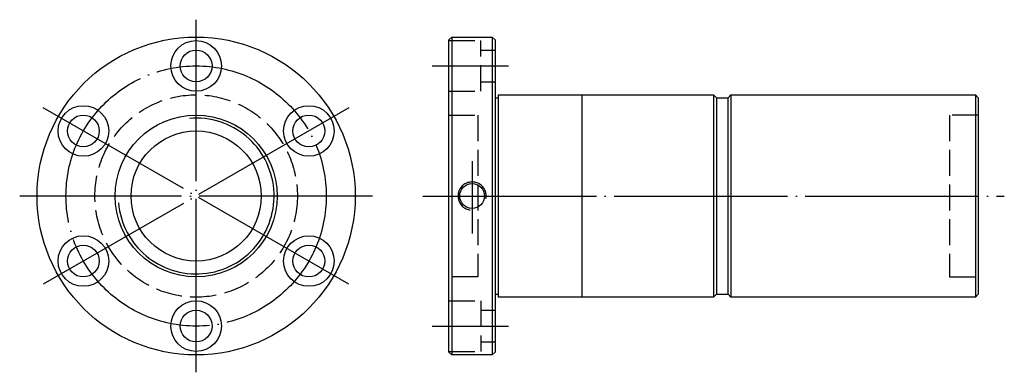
# Model space of a CAD drawing. Extents: x -46 to 294, y 139 to 261.
import ezdxf

# ---------------------------------------------------------------- set-up
doc = ezdxf.new("R2010")
doc.units = 0
doc.header["$LTSCALE"] = 3
for name, pattern in [('CENTER', [22, 20, -1, 0, -1]), ('DASHED', [4, 3, -1]), ('THIN', [200000, 200000, 0])]:
    doc.linetypes.add(name, pattern=pattern)
doc.layers.add('NT', color=7, linetype='CONTINUOUS')
doc.layers.add('SH', color=7, linetype='CONTINUOUS')

msp = doc.modelspace()

# ---------------------------------------------------------------- linework, layer by layer
at = {"layer": 'NT', "color": 3, "linetype": 'CENTER'}
for p, q in [((14.6, 139), (14.6, 261)), ((67.43, 230.5), (-38.23, 169.5)), ((67.43, 169.5), (-38.23, 230.5)), ((75.6, 200), (-46.4, 200))]:
    msp.add_line(p, q, dxfattribs=at)
at = {"layer": 'NT', "color": 16, "linetype": 'CONTINUOUS'}
for p, q in [((102, 254), (103, 255)), ((102, 146), (102, 254)), ((103, 255), (117, 255)), ((103, 255), (103, 145)), ((117, 255), (118, 254)), ((117, 255), (117, 145)), ((118, 254), (118, 146)), ((119, 235), (119, 165)), ((119, 235), (193.5, 235)), ((148, 235), (148, 165)), ((193.5, 235), (194.5, 234)), ((193.5, 235), (193.5, 165)), ((198.5, 234), (199.5, 235)), ((199.5, 235), (284, 235)), ((199.5, 235), (199.5, 165)), ((284, 235), (285, 234)), ((284, 235), (284, 165)), ((118, 234), (119, 234)), ((194.5, 234), (194.5, 166)), ((194.5, 234), (198.5, 234)), ((198.5, 166), (198.5, 234)), ((285, 234), (285, 166)), ((118, 166), (119, 166)), ((193.5, 165), (119, 165)), ((194.5, 166), (193.5, 165)), ((194.5, 166), (198.5, 166)), ((199.5, 165), (198.5, 166)), ((284, 165), (199.5, 165)), ((285, 166), (284, 165)), ((103, 145), (102, 146)), ((117, 145), (103, 145)), ((118, 146), (117, 145))]:
    msp.add_line(p, q, dxfattribs=at)
at = {"layer": 'NT', "color": 1, "linetype": 'DASHED'}
for p, q in [((102, 253.75), (113, 253.75)), ((113, 236.25), (113, 253.75)), ((113, 250.5), (118, 250.5)), ((113, 239.5), (118, 239.5)), ((102, 236.25), (113, 236.25)), ((102, 228), (112, 228)), ((112, 228), (112, 172)), ((285, 228), (275, 228)), ((275, 228), (275, 172)), ((112, 172), (102, 172)), ((275, 172), (285, 172)), ((102, 163.75), (113, 163.75)), ((113, 163.75), (113, 146.25)), ((113, 160.5), (118, 160.5)), ((113, 149.5), (118, 149.5)), ((102, 146.25), (113, 146.25))]:
    msp.add_line(p, q, dxfattribs=at)
at = {"layer": 'NT', "color": 16, "linetype": 'CONTINUOUS'}
for centre, radius in [((14.6, 200), 55), ((14.6, 245), 8.75), ((14.6, 245), 5.5), ((-24.37, 222.5), 8.75), ((53.57, 222.5), 8.75), ((-24.37, 222.5), 5.5), ((14.6, 200), 28), ((53.57, 222.5), 5.5), ((14.6, 200), 22.5), ((110, 200), 4.28), ((-24.37, 177.5), 8.75), ((53.57, 177.5), 8.75), ((-24.37, 177.5), 5.5), ((53.57, 177.5), 5.5), ((14.6, 155), 8.75), ((14.6, 155), 5.5)]:
    msp.add_circle(centre, radius, dxfattribs=at)
at = {"layer": 'NT', "color": 3, "linetype": 'CENTER'}
msp.add_circle((14.6, 200), 45, dxfattribs=at)
at = {"layer": 'NT', "color": 1, "linetype": 'DASHED'}
msp.add_circle((14.6, 200), 35, dxfattribs=at)
at = {"layer": 'NT', "color": 5, "linetype": 'THIN'}
for centre, radius, start, end in [((14.6, 200), 26.95, 185, 95), ((110, 200), 4.86, 349.0687, 261.9661)]:
    msp.add_arc(centre, radius, start, end, dxfattribs=at)
at = {"layer": 'SH', "color": 3, "linetype": 'CENTER'}
for p, q in [((96.22, 245), (122.6, 245)), ((110, 212.03), (110, 187.07)), ((93, 200), (294, 200)), ((96.22, 155), (122.6, 155))]:
    msp.add_line(p, q, dxfattribs=at)

doc.saveas('drawing.dxf')
